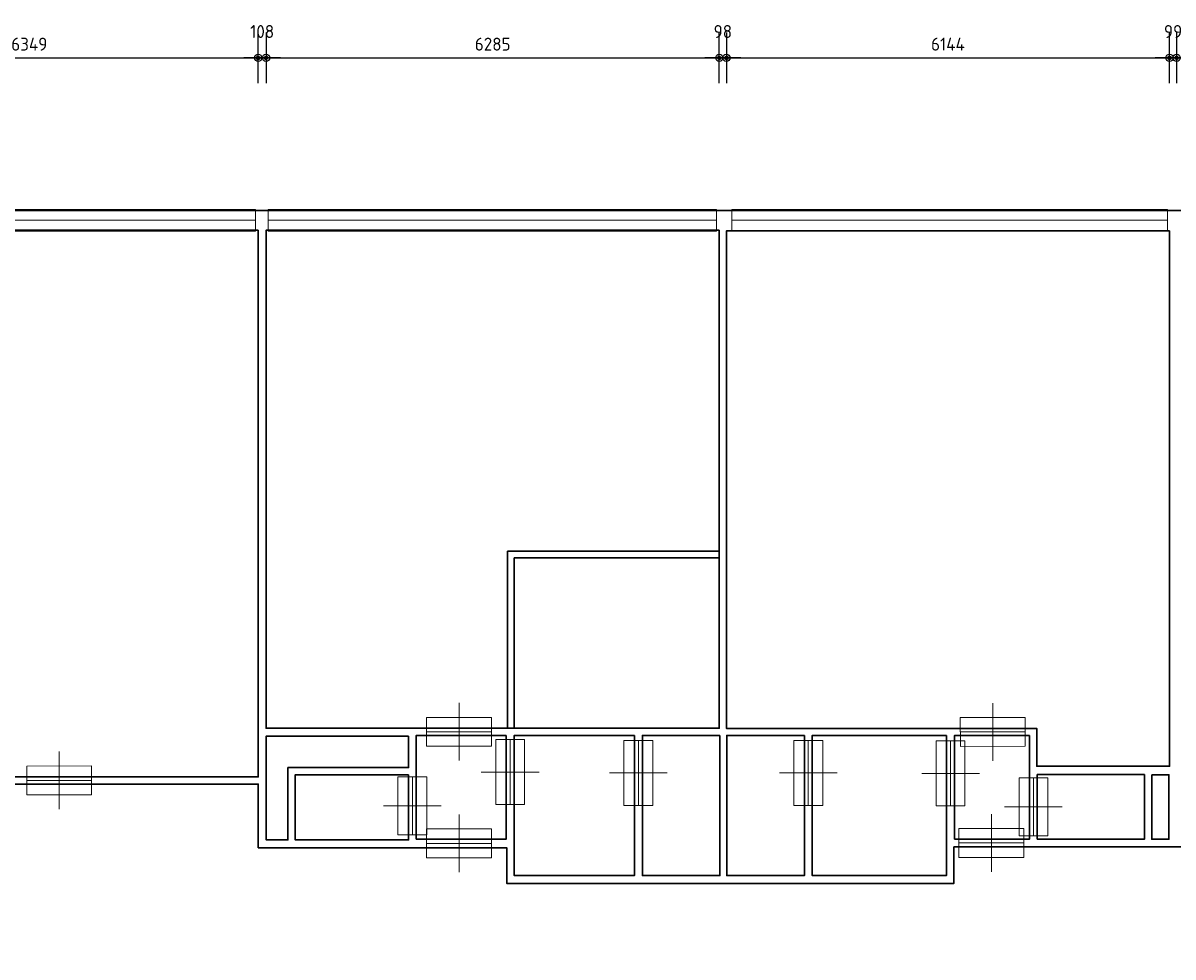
# Model space of a CAD drawing. Header units: millimetres. Extents: x 362177 to 5000048, y 157834 to 733119.
# Tile 122 of 152: x 667817 to 683762, y 637490 to 650435. Entities that reach past the tile are written whole.
import ezdxf

# ---------------------------------------------------------------- set-up
doc = ezdxf.new("R2010")
doc.units = ezdxf.units.MM
doc.layers.get('DEFPOINTS').update_dxf_attribs({"color": 255})
doc.layers.add('A--T$1A-_F123-_0_18MM', color=1, linetype='Continuous')
for name, color, linetype, lineweight in [('X-L21_C_buitenwanden', 7, 'Continuous', 30), ('X-L22_C_binnenwand', 7, 'Continuous', 13), ('X-L28_C_eiland bouwlaag', 7, 'Continuous', 30), ('X-L31_C_buitenwandopening', 1, 'Continuous', 5), ('X-L32_C_binnenwandopeningen', 3, 'Continuous', 5)]:
    doc.layers.add(name, color=color, linetype=linetype, lineweight=lineweight)
doc.styles.add('ALFA-0_18', font='iso3098.shx', dxfattribs={"height": 180})
doc.dimstyles.new('ALFA-0_18', dxfattribs={"dimscale": 100, "dimtxt": 0.18, "dimasz": 1, "dimexe": 1.25, "dimexo": 0.625, "dimgap": 1, "dimtad": 1, "dimdec": 0, "dimzin": 0, "dimdsep": 46, "dimtxsty": 'ALFA-0_18', "dimblk": 'diminfradot', "dimblk1": 'diminfradot', "dimblk2": 'diminfradot', "dimsah": 1, "dimcen": 2.5, "dimse1": 1, "dimse2": 1, "dimclrd": 141, "dimclrt": 1, "dimadec": 0, "dimazin": 0, "dimtfac": 1, "dimtmove": 2, "dimatfit": 3, "dimldrblk": 'diminfrapyl', "dimfxl": 1, "dimtolj": 1, "dimtzin": 0, "dimarcsym": 0})

# ---------------------------------------------------------------- blocks, each defined once
blk = doc.blocks.new('204_5')
blk.add_lwpolyline([(0, 0.248), (9.999, 0.248), (9.999, -0.248), (0, -0.248)], close=True)
at = {"layer": 'X-L31_C_buitenwandopening', "color": 1, "linetype": 'Continuous', "lineweight": 0}
for p, q in [((0, -0.248), (0, 0.248)), ((0, 0), (9.999, 0)), ((9.999, -0.248), (9.999, 0.248))]:
    blk.add_line(p, q, dxfattribs=at)
blk = doc.blocks.new('204_6')
blk.add_lwpolyline([(0, 0.241), (10, 0.241), (10, -0.241), (0, -0.241)], close=True)
at = {"layer": 'X-L31_C_buitenwandopening', "color": 1, "linetype": 'Continuous', "lineweight": 0}
for p, q in [((0, -0.241), (0, 0.241)), ((0, 0), (10, 0)), ((10, -0.241), (10, 0.241))]:
    blk.add_line(p, q, dxfattribs=at)
blk = doc.blocks.new('204_7')
blk.add_lwpolyline([(0, -0.239), (10, -0.239), (10, 0.239), (0, 0.239)], close=True)
at = {"layer": 'X-L31_C_buitenwandopening', "color": 1, "linetype": 'Continuous', "lineweight": 0}
for p, q in [((0, -0.239), (0, 0.239)), ((10, -0.239), (10, 0.239)), ((0, 0), (10, 0))]:
    blk.add_line(p, q, dxfattribs=at)
blk = doc.blocks.new('202')
at = {"linetype": 'Continuous', "lineweight": 0}
for p, q in [((4.5, 0), (4.5, 4)), ((0, -2), (0, 2)), ((9, -2), (9, 2)), ((0, 0), (9, 0)), ((4.5, -4), (4.5, 0))]:
    blk.add_line(p, q, dxfattribs=at)
blk.add_lwpolyline([(0, 2), (9, 2), (9, -2), (0, -2)], close=True)
blk = doc.blocks.new('202_2')
blk.add_lwpolyline([(0, 2), (8, 2), (8, -2), (0, -2)], close=True)
at = {"layer": 'X-L32_C_binnenwandopeningen', "linetype": 'Continuous', "lineweight": 0}
for p, q in [((4, 0), (4, 4)), ((0, -2), (0, 2)), ((8, -2), (8, 2)), ((0, 0), (8, 0)), ((4, -4), (4, 0))]:
    blk.add_line(p, q, dxfattribs=at)
blk = doc.blocks.new('diminfradot')
at = {"color": 0}
for p, q in [((0, -3.5), (0, 3.5)), ((-2, 0), (2, 0))]:
    blk.add_line(p, q, dxfattribs=at)
for radius in [0.5, 0.25]:
    blk.add_circle((0, 0), radius, dxfattribs=at)
blk = doc.blocks.new('*D1130')
at = {"layer": 'A--T$1A-_F123-_0_18MM', "color": 141, "lineweight": -2, "transparency": 16777216}
blk.add_line((664830, 649952), (670979, 649952), dxfattribs=at)
at = {"layer": 'DEFPOINTS', "color": 0, "transparency": 16777216}
for p in [(671079, 649952), (671079, 647566), (664730, 639986)]:
    blk.add_point(p, dxfattribs=at)
at = {"layer": 'A--T$1A-_F123-_0_18MM', "color": 141, "lineweight": -2, "transparency": 16777216, "xscale": 100, "yscale": 100, "zscale": 100, "rotation": 180}
blk.add_blockref('diminfradot', (664730, 649952), dxfattribs=at)
at = {"layer": 'A--T$1A-_F123-_0_18MM', "color": 141, "lineweight": -2, "transparency": 16777216, "xscale": 100, "yscale": 100, "zscale": 100}
blk.add_blockref('diminfradot', (671079, 649952), dxfattribs=at)
at = {"layer": 'A--T$1A-_F123-_0_18MM', "color": 1, "transparency": 16777216, "insert": (667904.5, 650142), "char_height": 180, "attachment_point": 5, "style": 'ALFA-0_18'}
blk.add_mtext('\\A1;6349', dxfattribs=at)
blk = doc.blocks.new('diminfrapyl')
at = {"color": 0}
blk.add_solid([(0, 0), (-4, 0.7), (-4, -0.7)], dxfattribs=at)
blk = doc.blocks.new('*D1131')
at = {"layer": 'A--T$1A-_F123-_0_18MM', "color": 141, "lineweight": -2, "transparency": 16777216}
for p, q in [((670979, 649952), (670879, 649952)), ((671079, 649952), (671187, 649952)), ((671287, 649952), (671387, 649952))]:
    blk.add_line(p, q, dxfattribs=at)
at = {"layer": 'DEFPOINTS', "color": 0, "transparency": 16777216}
for p in [(671187, 649952), (671079, 647566), (671187, 647563)]:
    blk.add_point(p, dxfattribs=at)
at = {"layer": 'A--T$1A-_F123-_0_18MM', "color": 141, "lineweight": -2, "transparency": 16777216, "xscale": 100, "yscale": 100, "zscale": 100}
blk.add_blockref('diminfradot', (671079, 649952), dxfattribs=at)
at = {"layer": 'A--T$1A-_F123-_0_18MM', "color": 141, "lineweight": -2, "transparency": 16777216, "xscale": 100, "yscale": 100, "zscale": 100, "rotation": 180}
blk.add_blockref('diminfradot', (671187, 649952), dxfattribs=at)
at = {"layer": 'A--T$1A-_F123-_0_18MM', "color": 1, "transparency": 16777216, "insert": (671133, 650317), "char_height": 180, "attachment_point": 5, "style": 'ALFA-0_18'}
blk.add_mtext('\\A1;108', dxfattribs=at)
blk = doc.blocks.new('*D1132')
at = {"layer": 'A--T$1A-_F123-_0_18MM', "color": 141, "lineweight": -2, "transparency": 16777216}
blk.add_line((671287, 649952), (677372, 649952), dxfattribs=at)
at = {"layer": 'DEFPOINTS', "color": 0, "transparency": 16777216}
for p in [(677472, 649952), (671187, 647563), (677472, 647563)]:
    blk.add_point(p, dxfattribs=at)
at = {"layer": 'A--T$1A-_F123-_0_18MM', "color": 141, "lineweight": -2, "transparency": 16777216, "xscale": 100, "yscale": 100, "zscale": 100, "rotation": 180}
blk.add_blockref('diminfradot', (671187, 649952), dxfattribs=at)
at = {"layer": 'A--T$1A-_F123-_0_18MM', "color": 141, "lineweight": -2, "transparency": 16777216, "xscale": 100, "yscale": 100, "zscale": 100}
blk.add_blockref('diminfradot', (677472, 649952), dxfattribs=at)
at = {"layer": 'A--T$1A-_F123-_0_18MM', "color": 1, "transparency": 16777216, "insert": (674329.5, 650142), "char_height": 180, "attachment_point": 5, "style": 'ALFA-0_18'}
blk.add_mtext('\\A1;6285', dxfattribs=at)
blk = doc.blocks.new('*D1133')
at = {"layer": 'A--T$1A-_F123-_0_18MM', "color": 141, "lineweight": -2, "transparency": 16777216}
for p, q in [((677372, 649952), (677272, 649952)), ((677472, 649952), (677570, 649952)), ((677670, 649952), (677770, 649952))]:
    blk.add_line(p, q, dxfattribs=at)
at = {"layer": 'DEFPOINTS', "color": 0, "transparency": 16777216}
for p in [(677570, 649952), (677472, 647563), (677570, 647554)]:
    blk.add_point(p, dxfattribs=at)
at = {"layer": 'A--T$1A-_F123-_0_18MM', "color": 141, "lineweight": -2, "transparency": 16777216, "xscale": 100, "yscale": 100, "zscale": 100}
blk.add_blockref('diminfradot', (677472, 649952), dxfattribs=at)
at = {"layer": 'A--T$1A-_F123-_0_18MM', "color": 141, "lineweight": -2, "transparency": 16777216, "xscale": 100, "yscale": 100, "zscale": 100, "rotation": 180}
blk.add_blockref('diminfradot', (677570, 649952), dxfattribs=at)
at = {"layer": 'A--T$1A-_F123-_0_18MM', "color": 1, "transparency": 16777216, "insert": (677521, 650317), "char_height": 180, "attachment_point": 5, "style": 'ALFA-0_18'}
blk.add_mtext('\\A1;98', dxfattribs=at)
blk = doc.blocks.new('*D1134')
at = {"layer": 'A--T$1A-_F123-_0_18MM', "color": 141, "lineweight": -2, "transparency": 16777216}
blk.add_line((677670, 649952), (683614, 649952), dxfattribs=at)
at = {"layer": 'DEFPOINTS', "color": 0, "transparency": 16777216}
for p in [(683714, 649952), (677570, 647554), (683714, 647554)]:
    blk.add_point(p, dxfattribs=at)
at = {"layer": 'A--T$1A-_F123-_0_18MM', "color": 141, "lineweight": -2, "transparency": 16777216, "xscale": 100, "yscale": 100, "zscale": 100, "rotation": 180}
blk.add_blockref('diminfradot', (677570, 649952), dxfattribs=at)
at = {"layer": 'A--T$1A-_F123-_0_18MM', "color": 141, "lineweight": -2, "transparency": 16777216, "xscale": 100, "yscale": 100, "zscale": 100}
blk.add_blockref('diminfradot', (683714, 649952), dxfattribs=at)
at = {"layer": 'A--T$1A-_F123-_0_18MM', "color": 1, "transparency": 16777216, "insert": (680642, 650142), "char_height": 180, "attachment_point": 5, "style": 'ALFA-0_18'}
blk.add_mtext('\\A1;6144', dxfattribs=at)
blk = doc.blocks.new('*D1135')
at = {"layer": 'A--T$1A-_F123-_0_18MM', "color": 141, "lineweight": -2, "transparency": 16777216}
for p, q in [((683614, 649952), (683514, 649952)), ((683714, 649952), (683813, 649952)), ((683913, 649952), (684013, 649952))]:
    blk.add_line(p, q, dxfattribs=at)
at = {"layer": 'DEFPOINTS', "color": 0, "transparency": 16777216}
for p in [(683813, 649952), (683714, 647554), (683813, 647554)]:
    blk.add_point(p, dxfattribs=at)
at = {"layer": 'A--T$1A-_F123-_0_18MM', "color": 141, "lineweight": -2, "transparency": 16777216, "xscale": 100, "yscale": 100, "zscale": 100}
blk.add_blockref('diminfradot', (683714, 649952), dxfattribs=at)
at = {"layer": 'A--T$1A-_F123-_0_18MM', "color": 141, "lineweight": -2, "transparency": 16777216, "xscale": 100, "yscale": 100, "zscale": 100, "rotation": 180}
blk.add_blockref('diminfradot', (683813, 649952), dxfattribs=at)
at = {"layer": 'A--T$1A-_F123-_0_18MM', "color": 1, "transparency": 16777216, "insert": (683763.5, 650317), "char_height": 180, "attachment_point": 5, "style": 'ALFA-0_18'}
blk.add_mtext('\\A1;99', dxfattribs=at)
blk = doc.blocks.new('*D1136')
at = {"layer": 'A--T$1A-_F123-_0_18MM', "color": 141, "lineweight": -2, "transparency": 16777216}
blk.add_line((683913, 649952), (690219, 649952), dxfattribs=at)
at = {"layer": 'DEFPOINTS', "color": 0, "transparency": 16777216}
for p in [(690319, 649952), (683813, 647554), (690319, 647554)]:
    blk.add_point(p, dxfattribs=at)
at = {"layer": 'A--T$1A-_F123-_0_18MM', "color": 141, "lineweight": -2, "transparency": 16777216, "xscale": 100, "yscale": 100, "zscale": 100, "rotation": 180}
blk.add_blockref('diminfradot', (683813, 649952), dxfattribs=at)
at = {"layer": 'A--T$1A-_F123-_0_18MM', "color": 141, "lineweight": -2, "transparency": 16777216, "xscale": 100, "yscale": 100, "zscale": 100}
blk.add_blockref('diminfradot', (690319, 649952), dxfattribs=at)
at = {"layer": 'A--T$1A-_F123-_0_18MM', "color": 1, "transparency": 16777216, "insert": (687066, 650142), "char_height": 180, "attachment_point": 5, "style": 'ALFA-0_18'}
blk.add_mtext('\\A1;6506', dxfattribs=at)
blk = doc.blocks.new('*D1088')
at = {"layer": 'A--T$1A-_F123-_0_18MM', "color": 141, "lineweight": -2, "transparency": 16777216}
blk.add_line((721740, 636815), (721740, 638905), dxfattribs=at)
at = {"layer": 'DEFPOINTS', "color": 0, "transparency": 16777216}
for p in [(672329, 639005), (721740, 639005), (669069, 636715)]:
    blk.add_point(p, dxfattribs=at)
at = {"layer": 'A--T$1A-_F123-_0_18MM', "color": 141, "lineweight": -2, "transparency": 16777216, "xscale": 100, "yscale": 100, "zscale": 100}
for p, rotation in [((721740, 639005), 90), ((721740, 636715), 270)]:
    blk.add_blockref('diminfradot', p, dxfattribs=dict(at, rotation=rotation))
at = {"layer": 'A--T$1A-_F123-_0_18MM', "color": 1, "transparency": 16777216, "insert": (721550, 637860), "char_height": 180, "attachment_point": 5, "rotation": 90, "style": 'ALFA-0_18'}
blk.add_mtext('\\A1;2290', dxfattribs=at)
blk = doc.blocks.new('*D1089')
at = {"layer": 'A--T$1A-_F123-_0_18MM', "color": 141, "lineweight": -2, "transparency": 16777216}
for p, q in [((721740, 639213), (721740, 639313)), ((721740, 639005), (721740, 639113)), ((721740, 638905), (721740, 638805))]:
    blk.add_line(p, q, dxfattribs=at)
at = {"layer": 'DEFPOINTS', "color": 0, "transparency": 16777216}
for p in [(672439, 639113), (721740, 639113), (672329, 639005)]:
    blk.add_point(p, dxfattribs=at)
at = {"layer": 'A--T$1A-_F123-_0_18MM', "color": 141, "lineweight": -2, "transparency": 16777216, "xscale": 100, "yscale": 100, "zscale": 100}
for p, rotation in [((721740, 639113), 270), ((721740, 639005), 90)]:
    blk.add_blockref('diminfradot', p, dxfattribs=dict(at, rotation=rotation))
at = {"layer": 'A--T$1A-_F123-_0_18MM', "color": 1, "transparency": 16777216, "insert": (722264.4456, 639059), "char_height": 180, "attachment_point": 5, "rotation": 90, "style": 'ALFA-0_18'}
blk.add_mtext('\\A1;108', dxfattribs=at)
blk = doc.blocks.new('*D1090')
at = {"layer": 'A--T$1A-_F123-_0_18MM', "color": 141, "lineweight": -2, "transparency": 16777216}
blk.add_line((721740, 639213), (721740, 639916), dxfattribs=at)
at = {"layer": 'DEFPOINTS', "color": 0, "transparency": 16777216}
for p in [(672841, 640016), (721740, 640016), (672439, 639113)]:
    blk.add_point(p, dxfattribs=at)
at = {"layer": 'A--T$1A-_F123-_0_18MM', "color": 141, "lineweight": -2, "transparency": 16777216, "xscale": 100, "yscale": 100, "zscale": 100}
for p, rotation in [((721740, 640016), 90), ((721740, 639113), 270)]:
    blk.add_blockref('diminfradot', p, dxfattribs=dict(at, rotation=rotation))
at = {"layer": 'A--T$1A-_F123-_0_18MM', "color": 1, "transparency": 16777216, "insert": (721550, 639564.5), "char_height": 180, "attachment_point": 5, "rotation": 90, "style": 'ALFA-0_18'}
blk.add_mtext('\\A1;903', dxfattribs=at)
blk = doc.blocks.new('*D1091')
at = {"layer": 'A--T$1A-_F123-_0_18MM', "color": 141, "lineweight": -2, "transparency": 16777216}
for p, q in [((721740, 640216), (721740, 640316)), ((721740, 640016), (721740, 640116)), ((721740, 639916), (721740, 639816))]:
    blk.add_line(p, q, dxfattribs=at)
at = {"layer": 'DEFPOINTS', "color": 0, "transparency": 16777216}
for p in [(672740, 640116), (721740, 640116), (672841, 640016)]:
    blk.add_point(p, dxfattribs=at)
at = {"layer": 'A--T$1A-_F123-_0_18MM', "color": 141, "lineweight": -2, "transparency": 16777216, "xscale": 100, "yscale": 100, "zscale": 100}
for p, rotation in [((721740, 640116), 270), ((721740, 640016), 90)]:
    blk.add_blockref('diminfradot', p, dxfattribs=dict(at, rotation=rotation))
at = {"layer": 'A--T$1A-_F123-_0_18MM', "color": 1, "transparency": 16777216, "insert": (722292, 640008), "char_height": 180, "attachment_point": 5, "rotation": 90, "style": 'ALFA-0_18'}
blk.add_mtext('\\A1;100', dxfattribs=at)
blk = doc.blocks.new('*D1092')
at = {"layer": 'A--T$1A-_F123-_0_18MM', "color": 141, "lineweight": -2, "transparency": 16777216}
blk.add_line((721740, 640216), (721740, 640451), dxfattribs=at)
at = {"layer": 'DEFPOINTS', "color": 0, "transparency": 16777216}
for p in [(672439, 640551), (721740, 640551), (672740, 640116)]:
    blk.add_point(p, dxfattribs=at)
at = {"layer": 'A--T$1A-_F123-_0_18MM', "color": 141, "lineweight": -2, "transparency": 16777216, "xscale": 100, "yscale": 100, "zscale": 100}
for p, rotation in [((721740, 640551), 90), ((721740, 640116), 270)]:
    blk.add_blockref('diminfradot', p, dxfattribs=dict(at, rotation=rotation))
at = {"layer": 'A--T$1A-_F123-_0_18MM', "color": 1, "transparency": 16777216, "insert": (722285, 640333.5), "char_height": 180, "attachment_point": 5, "rotation": 90, "style": 'ALFA-0_18'}
blk.add_mtext('\\A1;435', dxfattribs=at)
blk = doc.blocks.new('*D1093')
at = {"layer": 'A--T$1A-_F123-_0_18MM', "color": 141, "lineweight": -2, "transparency": 16777216}
for p, q in [((721740, 640760), (721740, 640860)), ((721740, 640551), (721740, 640660)), ((721740, 640451), (721740, 640351))]:
    blk.add_line(p, q, dxfattribs=at)
at = {"layer": 'DEFPOINTS', "color": 0, "transparency": 16777216}
for p in [(672437, 640660), (672439, 640551), (721740, 640660)]:
    blk.add_point(p, dxfattribs=at)
at = {"layer": 'A--T$1A-_F123-_0_18MM', "color": 141, "lineweight": -2, "transparency": 16777216, "xscale": 100, "yscale": 100, "zscale": 100}
for p, rotation in [((721740, 640660), 270), ((721740, 640551), 90)]:
    blk.add_blockref('diminfradot', p, dxfattribs=dict(at, rotation=rotation))
at = {"layer": 'A--T$1A-_F123-_0_18MM', "color": 1, "transparency": 16777216, "insert": (722319, 640605), "char_height": 180, "attachment_point": 5, "rotation": 90, "style": 'ALFA-0_18'}
blk.add_mtext('\\A1;109', dxfattribs=at)
blk = doc.blocks.new('*D1094')
at = {"layer": 'A--T$1A-_F123-_0_18MM', "color": 141, "lineweight": -2, "transparency": 16777216}
blk.add_line((721740, 640760), (721740, 647463), dxfattribs=at)
at = {"layer": 'DEFPOINTS', "color": 0, "transparency": 16777216}
for p in [(672437, 647563), (721740, 647563), (672437, 640660)]:
    blk.add_point(p, dxfattribs=at)
at = {"layer": 'A--T$1A-_F123-_0_18MM', "color": 141, "lineweight": -2, "transparency": 16777216, "xscale": 100, "yscale": 100, "zscale": 100}
for p, rotation in [((721740, 647563), 90), ((721740, 640660), 270)]:
    blk.add_blockref('diminfradot', p, dxfattribs=dict(at, rotation=rotation))
at = {"layer": 'A--T$1A-_F123-_0_18MM', "color": 1, "transparency": 16777216, "insert": (721550, 644111.5), "char_height": 180, "attachment_point": 5, "rotation": 90, "style": 'ALFA-0_18'}
blk.add_mtext('\\A1;6903', dxfattribs=at)
blk = doc.blocks.new('*D1148')
at = {"layer": 'A--T$1A-_F123-_0_18MM', "color": 141, "lineweight": -2, "transparency": 16777216}
blk.add_line((722990, 647463), (722990, 643215), dxfattribs=at)
at = {"layer": 'DEFPOINTS', "color": 0, "transparency": 16777216}
for p in [(678722, 647563), (677466, 643115), (722990, 643115)]:
    blk.add_point(p, dxfattribs=at)
at = {"layer": 'A--T$1A-_F123-_0_18MM', "color": 141, "lineweight": -2, "transparency": 16777216, "xscale": 100, "yscale": 100, "zscale": 100}
for p, rotation in [((722990, 647563), 90), ((722990, 643115), 270)]:
    blk.add_blockref('diminfradot', p, dxfattribs=dict(at, rotation=rotation))
at = {"layer": 'A--T$1A-_F123-_0_18MM', "color": 1, "transparency": 16777216, "insert": (722800, 645339), "char_height": 180, "attachment_point": 5, "rotation": 90, "style": 'ALFA-0_18'}
blk.add_mtext('\\A1;4448', dxfattribs=at)
blk = doc.blocks.new('*D1149')
at = {"layer": 'A--T$1A-_F123-_0_18MM', "color": 141, "lineweight": -2, "transparency": 16777216}
for p, q in [((722990, 643215), (722990, 643315)), ((722990, 643115), (722990, 643021)), ((722990, 642921), (722990, 642821))]:
    blk.add_line(p, q, dxfattribs=at)
at = {"layer": 'DEFPOINTS', "color": 0, "transparency": 16777216}
for p in [(677466, 643115), (677466, 643021), (722990, 643021)]:
    blk.add_point(p, dxfattribs=at)
at = {"layer": 'A--T$1A-_F123-_0_18MM', "color": 141, "lineweight": -2, "transparency": 16777216, "xscale": 100, "yscale": 100, "zscale": 100}
for p, rotation in [((722990, 643115), 270), ((722990, 643021), 90)]:
    blk.add_blockref('diminfradot', p, dxfattribs=dict(at, rotation=rotation))
at = {"layer": 'A--T$1A-_F123-_0_18MM', "color": 1, "transparency": 16777216, "insert": (723535, 643068), "char_height": 180, "attachment_point": 5, "rotation": 90, "style": 'ALFA-0_18'}
blk.add_mtext('\\A1;94', dxfattribs=at)
blk = doc.blocks.new('*D1150')
at = {"layer": 'A--T$1A-_F123-_0_18MM', "color": 141, "lineweight": -2, "transparency": 16777216}
blk.add_line((722990, 642921), (722990, 640760), dxfattribs=at)
at = {"layer": 'DEFPOINTS', "color": 0, "transparency": 16777216}
for p in [(677466, 643021), (677472, 640660), (722990, 640660)]:
    blk.add_point(p, dxfattribs=at)
at = {"layer": 'A--T$1A-_F123-_0_18MM', "color": 141, "lineweight": -2, "transparency": 16777216, "xscale": 100, "yscale": 100, "zscale": 100}
for p, rotation in [((722990, 643021), 90), ((722990, 640660), 270)]:
    blk.add_blockref('diminfradot', p, dxfattribs=dict(at, rotation=rotation))
at = {"layer": 'A--T$1A-_F123-_0_18MM', "color": 1, "transparency": 16777216, "insert": (722800, 641840.5), "char_height": 180, "attachment_point": 5, "rotation": 90, "style": 'ALFA-0_18'}
blk.add_mtext('\\A1;2361', dxfattribs=at)
blk = doc.blocks.new('*D1151')
at = {"layer": 'A--T$1A-_F123-_0_18MM', "color": 141, "lineweight": -2, "transparency": 16777216}
for p, q in [((722990, 640760), (722990, 640860)), ((722990, 640660), (722990, 640561)), ((722990, 640461), (722990, 640361))]:
    blk.add_line(p, q, dxfattribs=at)
at = {"layer": 'DEFPOINTS', "color": 0, "transparency": 16777216}
for p in [(677472, 640660), (677480, 640561), (722990, 640561)]:
    blk.add_point(p, dxfattribs=at)
at = {"layer": 'A--T$1A-_F123-_0_18MM', "color": 141, "lineweight": -2, "transparency": 16777216, "xscale": 100, "yscale": 100, "zscale": 100}
for p, rotation in [((722990, 640660), 270), ((722990, 640561), 90)]:
    blk.add_blockref('diminfradot', p, dxfattribs=dict(at, rotation=rotation))
at = {"layer": 'A--T$1A-_F123-_0_18MM', "color": 1, "transparency": 16777216, "insert": (723535, 640610.5), "char_height": 180, "attachment_point": 5, "rotation": 90, "style": 'ALFA-0_18'}
blk.add_mtext('\\A1;99', dxfattribs=at)
blk = doc.blocks.new('*D1152')
at = {"layer": 'A--T$1A-_F123-_0_18MM', "color": 141, "lineweight": -2, "transparency": 16777216}
blk.add_line((722990, 640461), (722990, 638719), dxfattribs=at)
at = {"layer": 'DEFPOINTS', "color": 0, "transparency": 16777216}
for p in [(677480, 640561), (678651, 638619), (722990, 638619)]:
    blk.add_point(p, dxfattribs=at)
at = {"layer": 'A--T$1A-_F123-_0_18MM', "color": 141, "lineweight": -2, "transparency": 16777216, "xscale": 100, "yscale": 100, "zscale": 100}
for p, rotation in [((722990, 640561), 90), ((722990, 638619), 270)]:
    blk.add_blockref('diminfradot', p, dxfattribs=dict(at, rotation=rotation))
at = {"layer": 'A--T$1A-_F123-_0_18MM', "color": 1, "transparency": 16777216, "insert": (722800, 639590), "char_height": 180, "attachment_point": 5, "rotation": 90, "style": 'ALFA-0_18'}
blk.add_mtext('\\A1;1942', dxfattribs=at)
blk = doc.blocks.new('*D1153')
at = {"layer": 'A--T$1A-_F123-_0_18MM', "color": 141, "lineweight": -2, "transparency": 16777216}
for p, q in [((722990, 638719), (722990, 638819)), ((722990, 638619), (722990, 638509)), ((722990, 638409), (722990, 638309))]:
    blk.add_line(p, q, dxfattribs=at)
at = {"layer": 'DEFPOINTS', "color": 0, "transparency": 16777216}
for p in [(678651, 638619), (675775, 638509), (722990, 638509)]:
    blk.add_point(p, dxfattribs=at)
at = {"layer": 'A--T$1A-_F123-_0_18MM', "color": 141, "lineweight": -2, "transparency": 16777216, "xscale": 100, "yscale": 100, "zscale": 100}
for p, rotation in [((722990, 638619), 270), ((722990, 638509), 90)]:
    blk.add_blockref('diminfradot', p, dxfattribs=dict(at, rotation=rotation))
at = {"layer": 'A--T$1A-_F123-_0_18MM', "color": 1, "transparency": 16777216, "insert": (723535, 638564), "char_height": 180, "attachment_point": 5, "rotation": 90, "style": 'ALFA-0_18'}
blk.add_mtext('\\A1;110', dxfattribs=at)
blk = doc.blocks.new('*D1154')
at = {"layer": 'A--T$1A-_F123-_0_18MM', "color": 141, "lineweight": -2, "transparency": 16777216}
blk.add_line((722990, 638409), (722990, 637317), dxfattribs=at)
at = {"layer": 'DEFPOINTS', "color": 0, "transparency": 16777216}
for p in [(675775, 638509), (675770, 637217), (722990, 637217)]:
    blk.add_point(p, dxfattribs=at)
at = {"layer": 'A--T$1A-_F123-_0_18MM', "color": 141, "lineweight": -2, "transparency": 16777216, "xscale": 100, "yscale": 100, "zscale": 100}
for p, rotation in [((722990, 638509), 90), ((722990, 637217), 270)]:
    blk.add_blockref('diminfradot', p, dxfattribs=dict(at, rotation=rotation))
at = {"layer": 'A--T$1A-_F123-_0_18MM', "color": 1, "transparency": 16777216, "insert": (722800, 637863), "char_height": 180, "attachment_point": 5, "rotation": 90, "style": 'ALFA-0_18'}
blk.add_mtext('\\A1;1292', dxfattribs=at)

msp = doc.modelspace()

# ---------------------------------------------------------------- linework, layer by layer
at = {"layer": 'X-L21_C_buitenwanden'}
msp.add_lwpolyline([(697253, 648702), (696807, 648702), (696807, 647836), (644747, 647836)], dxfattribs=at)
at = {"layer": 'X-L22_C_binnenwand', "linetype": 'Continuous', "lineweight": 0}
for p, q in [((671079, 639986), (664730, 639986)), ((667819, 639887), (669433.5, 639887))]:
    msp.add_line(p, q, dxfattribs=at)
at = {"layer": 'X-L28_C_eiland bouwlaag'}
for p, q in [((674535, 640672), (674535, 643115)), ((674535, 643115), (677466, 643115)), ((674629, 643021), (674629, 640672)), ((677466, 643021), (674629, 643021))]:
    msp.add_line(p, q, dxfattribs=at)
for points in [[(671079, 647566), (664730, 647566), (664730, 639986), (671079, 639986)], [(677472, 647563), (671187, 647563), (671187, 640660), (677472, 640660)], [(683714, 647554), (677570, 647554), (677570, 640659), (681874, 640659), (681874, 640133), (683714, 640133)], [(673163, 640551), (671189, 640551), (671189, 639113), (671490, 639113), (671490, 640116), (673163, 640116), (673163, 640551)], [(674517, 640561), (673270, 640561), (673270, 639123), (674517, 639123)], [(676295, 640561), (674628, 640561), (674628, 638619), (676295, 638619)], [(677480, 640561), (676405, 640561), (676405, 638619), (677480, 638619)], [(678651, 640561), (677576, 640561), (677576, 638619), (678651, 638619)], [(680620, 640561), (678761, 640561), (678761, 638619), (680620, 638619)], [(681775, 640561), (680735, 640561), (680735, 639125), (681775, 639125)], [(673163, 640016), (671591, 640016), (671591, 639113), (673163, 639113)], [(683369, 640018), (681880, 640018), (681880, 639125), (683369, 639125)], [(683469, 640016), (683706, 640016), (683706, 639122), (683469, 639122)]]:
    msp.add_lwpolyline(points, close=True, dxfattribs=at)
msp.add_lwpolyline([(695612, 638847), (695612, 638997), (690419, 638997), (690419, 638509), (686671, 638509), (686671, 639015), (680725, 639015), (680725, 638509), (674525, 638509), (674525, 639005), (671079, 639005), (671079, 639887), (664739, 639887)], dxfattribs=at)

# ---------------------------------------------------------------- block references
at = {"layer": 'X-L31_C_buitenwandopening', "linetype": 'Continuous', "lineweight": 0, "extrusion": (0, 0, -1)}
for name, p, xscale, yscale, zscale in [('204_7', (-671040, 647701), 628.7313502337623, 628.7313502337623, 628.7313502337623), ('204_6', (-677433, 647701), 621.70637211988, 621.70637211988, 621.70637211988), ('204_5', (-683685, 647701), 604.1443924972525, 604.1443924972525, 604.1443924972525)]:
    msp.add_blockref(name, p, dxfattribs=dict(at, xscale=xscale, yscale=yscale, zscale=zscale))
at = {"layer": 'X-L32_C_binnenwandopeningen', "linetype": 'Continuous', "lineweight": 0}
for name, p, xscale, yscale, zscale, rotation in [('202', (673413, 640611), 100.0000045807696, 100.0000045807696, 100.0000045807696, 0.01734230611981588), ('202', (680814, 640609), 100.0001001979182, 100.0001001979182, 100.0001001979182, 0.08110857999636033), ('202', (674572, 639603), 100, 100, 100, 90), ('202', (676350, 639591), 100, 100, 100, 90), ('202', (678706, 639591), 100.0000000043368, 100.0000000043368, 100.0000000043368, 89.99946639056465), ('202', (680678, 639585), 100.0000000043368, 100.0000000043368, 100.0000000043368, 89.99946639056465), ('202', (667868, 639937), 100.0000045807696, 100.0000045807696, 100.0000045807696, 0.01734230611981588), ('202_2', (673216, 639985), 99.99999999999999, 99.99999999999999, 99.99999999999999, 270), ('202_2', (681828, 639971), 99.99999999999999, 99.99999999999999, 99.99999999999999, 270), ('202', (673413, 639064), 100.0000045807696, 100.0000045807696, 100.0000045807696, 0.01734230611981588), ('202', (680794, 639070), 100.0000045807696, 100.0000045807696, 100.0000045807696, 0.01734230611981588)]:
    msp.add_blockref(name, p, dxfattribs=dict(at, xscale=xscale, yscale=yscale, zscale=zscale, rotation=rotation))

# ---------------------------------------------------------------- dimensions: what is measured, and where the dimension line sits
at = {"layer": 'A--T$1A-_F123-_0_18MM'}
for base, p1, p2, picture, middle in [((671187, 649952), (671079, 647566), (671187, 647563), '*D1131', (671133, 650317)), ((677570, 649952), (677472, 647563), (677570, 647554), '*D1133', (677521, 650317)), ((683813, 649952), (683714, 647554), (683813, 647554), '*D1135', (683763.5, 650317)), ((671079, 649952), (664730, 639986), (671079, 647566), '*D1130', (667904.5, 650142)), ((677472, 649952), (671187, 647563), (677472, 647563), '*D1132', (674329.5, 650142)), ((683714, 649952), (677570, 647554), (683714, 647554), '*D1134', (680642, 650142)), ((690319, 649952), (683813, 647554), (690319, 647554), '*D1136', (687066, 650142))]:
    dim = msp.add_linear_dim(base=base, p1=p1, p2=p2, dimstyle='ALFA-0_18', dxfattribs=at)
    dim.commit()
    dim.dimension.update_dxf_attribs({"geometry": picture, "text_midpoint": middle})
for base, p1, p2, picture, middle in [((721740, 647563), (672437, 640660), (672437, 647563), '*D1094', (721550, 644111.5)), ((722990, 643115), (678722, 647563), (677466, 643115), '*D1148', (722800, 645339)), ((722990, 643021), (677466, 643115), (677466, 643021), '*D1149', (723535, 643068)), ((722990, 640660), (677466, 643021), (677472, 640660), '*D1150', (722800, 641840.5)), ((722990, 640561), (677472, 640660), (677480, 640561), '*D1151', (723535, 640610.5)), ((721740, 640551), (672740, 640116), (672439, 640551), '*D1092', (722285, 640333.5)), ((722990, 638619), (677480, 640561), (678651, 638619), '*D1152', (722800, 639590)), ((721740, 640016), (672439, 639113), (672841, 640016), '*D1090', (721550, 639564.5)), ((721740, 639005), (669069, 636715), (672329, 639005), '*D1088', (721550, 637860)), ((722990, 638509), (678651, 638619), (675775, 638509), '*D1153', (723535, 638564)), ((722990, 637217), (675775, 638509), (675770, 637217), '*D1154', (722800, 637863))]:
    dim = msp.add_linear_dim(base=base, p1=p1, p2=p2, angle=90, dimstyle='ALFA-0_18', dxfattribs=at)
    dim.commit()
    dim.dimension.update_dxf_attribs({"geometry": picture, "text_midpoint": middle})
for base, p1, p2, picture, middle in [((721740, 640660), (672439, 640551), (672437, 640660), '*D1093', (722319, 640605.5)), ((721740, 640116), (672841, 640016), (672740, 640116), '*D1091', (722291.7, 640008.2)), ((721740, 639113), (672329, 639005), (672439, 639113), '*D1089', (722264.4, 639059))]:
    dim = msp.add_linear_dim(base=base, p1=p1, p2=p2, angle=90, dimstyle='ALFA-0_18', dxfattribs=at)
    dim.commit()
    dim.dimension.update_dxf_attribs({"geometry": picture, "text_midpoint": middle, "dimtype": 160})

doc.saveas('drawing.dxf')
